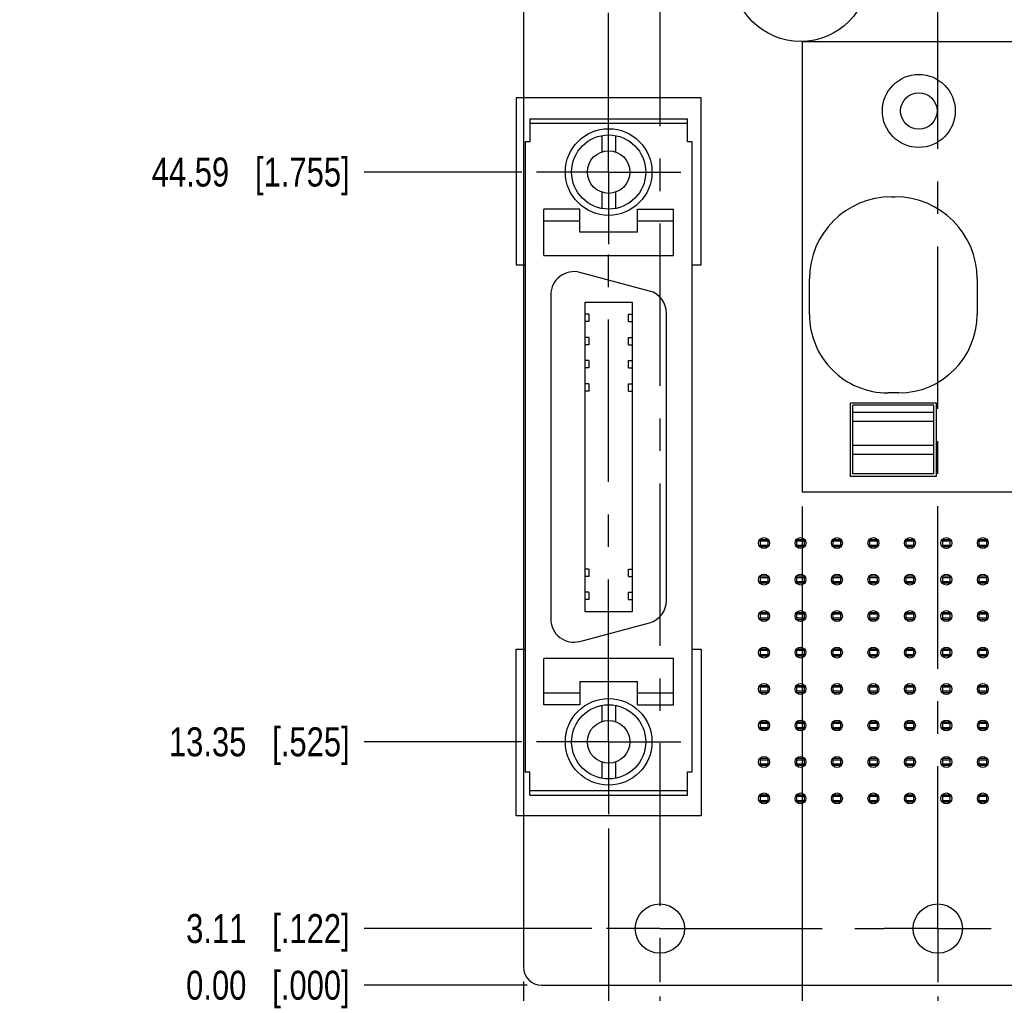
# Model space of a CAD drawing. Header units: inches. Extents: x 0 to 34, y 0 to 22.
# Tile 3 of 27: x 8.5 to 12.8, y 4.5 to 8.7. Entities that reach past the tile are written whole.
import ezdxf

# ---------------------------------------------------------------- set-up
doc = ezdxf.new("R2010")
doc.units = ezdxf.units.IN
doc.header["$LTSCALE"] = 1.87
doc.header["$MEASUREMENT"] = 0
doc.linetypes.add('CENTER', pattern=[0.6, 0.375, -0.075, 0.075, -0.075])
doc.layers.get('0').update_dxf_attribs({"linetype": 'CONTINUOUS'})
for name, color, linetype in [('02___PRT_ALL_AXES', 7, 'CONTINUOUS'), ('DATUMCURVES', 7, 'CONTINUOUS'), ('DIMENSIONS', 7, 'CONTINUOUS')]:
    doc.layers.add(name, color=color, linetype=linetype)
doc.styles.get("Standard").update_dxf_attribs({"font": 'txt', "width": 0.8})
doc.dimstyles.new('DIMSTYLE_1', dxfattribs={"dimtxt": 0.125, "dimasz": 0.18, "dimexe": 0.125, "dimexo": 0.0625, "dimgap": 0.03125, "dimtad": 0, "dimtih": 1, "dimtoh": 1, "dimlfac": 0.5, "dimzin": 0, "dimdsep": 46, "dimtxsty": 'STANDARD', "dimblk": '_FILLED', "dimblk1": '_FILLED', "dimblk2": '_FILLED', "dimcen": 0.09, "dimazin": 0, "dimtp": 0.01, "dimtm": 0.01, "dimtfac": 1, "dimtofl": 0, "dimtmove": 0, "dimatfit": 3, "dimldrblk": '_FILLED', "dimfxl": 1, "dimtolj": 1, "dimtzin": 0, "dimarcsym": 0})

# ---------------------------------------------------------------- blocks, each defined once
blk = doc.blocks.new('*D0')
at = {"layer": 'DIMENSIONS', "color": 2, "linetype": 'CONTINUOUS'}
blk.add_line((10.9789, 4.7464), (9.9955, 4.7464), dxfattribs=at)
at = {"layer": 'DIMENSIONS', "color": 2, "linetype": 'CONTINUOUS', "insert": (9.933, 4.8089), "char_height": 0.125, "width": 1.125, "attachment_point": 3, "line_spacing_factor": 0.9}
blk.add_mtext('3.11{\\ftxt.shx;\\W1.000000;\\H0.125000; }[.122]', dxfattribs=at)
blk = doc.blocks.new('_FILLED')
at = {"color": 0, "linetype": 'BYBLOCK'}
blk.add_solid([(0, 0), (-1, 0.174), (-1, -0.174)], dxfattribs=at)
blk = doc.blocks.new('*D1')
at = {"layer": 'DIMENSIONS', "color": 2, "linetype": 'CONTINUOUS'}
blk.add_line((10.6992, 4.5019), (9.9955, 4.5019), dxfattribs=at)
at = {"layer": 'DIMENSIONS', "color": 2, "linetype": 'CONTINUOUS', "insert": (9.933, 4.5644), "char_height": 0.125, "width": 1.125, "attachment_point": 3, "line_spacing_factor": 0.9}
blk.add_mtext('0.00{\\ftxt.shx;\\W1.000000;\\H0.125000; }[.000]', dxfattribs=at)
blk = doc.blocks.new('*D2')
at = {"layer": 'DIMENSIONS', "color": 2, "linetype": 'CONTINUOUS'}
blk.add_line((10.6769, 5.5527), (9.9955, 5.5527), dxfattribs=at)
at = {"layer": 'DIMENSIONS', "color": 2, "linetype": 'CONTINUOUS', "insert": (9.933, 5.6152), "char_height": 0.125, "width": 1.225, "attachment_point": 3, "line_spacing_factor": 0.9}
blk.add_mtext('13.35{\\ftxt.shx;\\W1.000000;\\H0.125000; }[.525]', dxfattribs=at)
blk = doc.blocks.new('*D3')
at = {"layer": 'DIMENSIONS', "color": 2, "linetype": 'CONTINUOUS'}
blk.add_line((10.6769, 8.0127), (9.9955, 8.0127), dxfattribs=at)
at = {"layer": 'DIMENSIONS', "color": 2, "linetype": 'CONTINUOUS', "insert": (9.933, 8.0752), "char_height": 0.125, "width": 1.325, "attachment_point": 3, "line_spacing_factor": 0.9}
blk.add_mtext('44.59{\\ftxt.shx;\\W1.000000;\\H0.125000; }[1.755]', dxfattribs=at)
blk = doc.blocks.new('*D4')
at = {"layer": 'DIMENSIONS', "color": 2, "linetype": 'CONTINUOUS'}
blk.add_line((10.6769, 9.0119), (9.9955, 9.0119), dxfattribs=at)
at = {"layer": 'DIMENSIONS', "color": 2, "linetype": 'CONTINUOUS', "insert": (9.933, 9.0744), "char_height": 0.125, "width": 1.325, "attachment_point": 3, "line_spacing_factor": 0.9}
blk.add_mtext('57.28{\\ftxt.shx;\\W1.000000;\\H0.125000; }[2.255]', dxfattribs=at)
blk = doc.blocks.new('*D5')
at = {"layer": 'DIMENSIONS', "color": 2, "linetype": 'CONTINUOUS'}
blk.add_line((10.6769, 11.4719), (9.9955, 11.4719), dxfattribs=at)
at = {"layer": 'DIMENSIONS', "color": 2, "linetype": 'CONTINUOUS', "insert": (9.933, 11.5344), "char_height": 0.125, "width": 1.325, "attachment_point": 3, "line_spacing_factor": 0.9}
blk.add_mtext('88.52{\\ftxt.shx;\\W1.000000;\\H0.125000; }[3.485]', dxfattribs=at)
blk = doc.blocks.new('*D6')
at = {"layer": 'DIMENSIONS', "color": 2, "linetype": 'CONTINUOUS'}
blk.add_line((10.9789, 12.2783), (9.9955, 12.2783), dxfattribs=at)
at = {"layer": 'DIMENSIONS', "color": 2, "linetype": 'CONTINUOUS', "insert": (9.933, 12.3408), "char_height": 0.125, "width": 1.325, "attachment_point": 3, "line_spacing_factor": 0.9}
blk.add_mtext('98.76{\\ftxt.shx;\\W1.000000;\\H0.125000; }[3.888]', dxfattribs=at)
blk = doc.blocks.new('*D7')
at = {"layer": 'DIMENSIONS', "color": 2, "linetype": 'CONTINUOUS'}
blk.add_line((10.6992, 12.5224), (9.9955, 12.5224), dxfattribs=at)
at = {"layer": 'DIMENSIONS', "color": 2, "linetype": 'CONTINUOUS', "insert": (9.933, 12.5849), "char_height": 0.125, "width": 1.425, "attachment_point": 3, "line_spacing_factor": 0.9}
blk.add_mtext('101.86{\\ftxt.shx;\\W1.000000;\\H0.125000; }[4.010]', dxfattribs=at)
blk = doc.blocks.new('*D12')
at = {"layer": 'DIMENSIONS', "color": 2, "linetype": 'CONTINUOUS'}
blk.add_line((11.2727, 4.4526), (11.2727, 3.8144), dxfattribs=at)
at = {"layer": 'DIMENSIONS', "color": 2, "linetype": 'CONTINUOUS', "insert": (11.2102, 3.7519), "char_height": 0.125, "width": 1.125, "attachment_point": 3, "rotation": 90, "line_spacing_factor": 0.9}
blk.add_mtext('7.49{\\ftxt.shx;\\W1.000000;\\H0.125000; }[.295]', dxfattribs=at)
blk = doc.blocks.new('*D13')
at = {"layer": 'DIMENSIONS', "color": 2, "linetype": 'CONTINUOUS'}
blk.add_line((10.683, 4.5181), (10.683, 3.8144), dxfattribs=at)
at = {"layer": 'DIMENSIONS', "color": 2, "linetype": 'CONTINUOUS', "insert": (10.6205, 3.7519), "char_height": 0.125, "width": 1.125, "attachment_point": 3, "rotation": 90, "line_spacing_factor": 0.9}
blk.add_mtext('0.00{\\ftxt.shx;\\W1.000000;\\H0.125000; }[.000]', dxfattribs=at)
blk = doc.blocks.new('*D14')
at = {"layer": 'DIMENSIONS', "color": 2, "linetype": 'CONTINUOUS'}
blk.add_line((12.4727, 4.4526), (12.4727, 3.8144), dxfattribs=at)
at = {"layer": 'DIMENSIONS', "color": 2, "linetype": 'CONTINUOUS', "insert": (12.4102, 3.7519), "char_height": 0.125, "width": 1.225, "attachment_point": 3, "rotation": 90, "line_spacing_factor": 0.9}
blk.add_mtext('22.73{\\ftxt.shx;\\W1.000000;\\H0.125000; }[.895]', dxfattribs=at)
blk = doc.blocks.new('*D15')
at = {"layer": 'DIMENSIONS', "color": 2, "linetype": 'CONTINUOUS'}
blk.add_line((12.816, 6.5689), (12.816, 3.8144), dxfattribs=at)
at = {"layer": 'DIMENSIONS', "color": 2, "linetype": 'CONTINUOUS', "insert": (12.7535, 3.7519), "char_height": 0.125, "width": 1.625, "attachment_point": 3, "rotation": 90, "line_spacing_factor": 0.9}
blk.add_mtext('2X 27.09{\\ftxt.shx;\\W1.000000;\\H0.125000; }[1.067]', dxfattribs=at)
blk = doc.blocks.new('*D16')
at = {"layer": 'DIMENSIONS', "color": 2, "linetype": 'CONTINUOUS'}
blk.add_line((13.0625, 4.5181), (13.0625, 3.8144), dxfattribs=at)
at = {"layer": 'DIMENSIONS', "color": 2, "linetype": 'CONTINUOUS', "insert": (13, 3.7519), "char_height": 0.125, "width": 1.325, "attachment_point": 3, "rotation": 90, "line_spacing_factor": 0.9}
blk.add_mtext('30.22{\\ftxt.shx;\\W1.000000;\\H0.125000; }[1.190]', dxfattribs=at)
blk = doc.blocks.new('*D17')
at = {"layer": 'DIMENSIONS', "color": 2, "linetype": 'CONTINUOUS'}
blk.add_line((11.8869, 6.5689), (11.8869, 3.8144), dxfattribs=at)
at = {"layer": 'DIMENSIONS', "color": 2, "linetype": 'CONTINUOUS', "insert": (11.8244, 3.7519), "char_height": 0.125, "width": 1.525, "attachment_point": 3, "rotation": 90, "line_spacing_factor": 0.9}
blk.add_mtext('2X 15.29{\\ftxt.shx;\\W1.000000;\\H0.125000; }[.602]', dxfattribs=at)
blk = doc.blocks.new('*D18')
at = {"layer": 'DIMENSIONS', "color": 2, "linetype": 'CONTINUOUS'}
blk.add_line((11.0514, 5.1782), (11.0514, 3.8144), dxfattribs=at)
at = {"layer": 'DIMENSIONS', "color": 2, "linetype": 'CONTINUOUS', "insert": (10.9889, 3.7519), "char_height": 0.125, "width": 1.125, "attachment_point": 3, "rotation": 90, "line_spacing_factor": 0.9}
blk.add_mtext('4.68{\\ftxt.shx;\\W1.000000;\\H0.125000; }[.184]', dxfattribs=at)

msp = doc.modelspace()

# ---------------------------------------------------------------- linework, layer by layer
at = {"color": 7, "linetype": 'CONTINUOUS'}
for p, q in [((10.683, 12.4436), (10.683, 4.5806)), ((11.8869, 8.5763), (11.8869, 6.6314)), ((11.8869, 8.5763), (12.816, 8.5763)), ((10.7114, 8.2427), (10.7114, 8.1427)), ((10.7114, 8.2427), (11.3914, 8.2427)), ((11.3914, 8.2227), (10.7114, 8.2227)), ((11.3914, 8.1427), (11.3914, 8.2427)), ((11.0214, 8.1699), (11.0214, 8.0997)), ((11.0814, 8.1699), (11.0814, 8.0997)), ((10.6914, 8.1427), (10.6914, 5.4227)), ((10.7114, 8.1427), (10.6914, 8.1427)), ((11.4114, 8.1427), (11.3914, 8.1427)), ((11.4114, 5.4227), (11.4114, 8.1427)), ((11.0214, 7.9258), (11.0214, 7.8556)), ((11.0814, 7.9258), (11.0814, 7.8556)), ((12.2727, 7.9057), (12.2885, 7.9057)), ((10.7714, 7.6527), (10.7714, 7.8527)), ((10.9264, 7.8527), (10.7714, 7.8527)), ((10.9264, 7.7527), (10.9264, 7.8527)), ((11.1764, 7.7527), (11.1764, 7.8527)), ((11.1764, 7.8527), (11.3314, 7.8527)), ((11.3314, 7.6527), (11.3314, 7.8527)), ((10.7714, 7.8027), (10.9264, 7.8027)), ((11.1764, 7.8027), (11.3314, 7.8027)), ((11.1764, 7.7527), (10.9264, 7.7527)), ((10.7714, 7.6527), (11.3314, 7.6527)), ((11.2272, 7.499), (10.9272, 7.5793)), ((11.9184, 7.3978), (11.9184, 7.5513)), ((12.6428, 7.5513), (12.6428, 7.3978)), ((10.8014, 7.4827), (10.8014, 6.0827)), ((10.95, 6.1141), (10.95, 7.4513)), ((10.95, 7.4513), (11.1528, 7.4513)), ((11.1528, 7.4513), (11.1528, 6.1141)), ((11.3014, 6.1631), (11.3014, 7.4024)), ((10.9657, 7.3984), (10.95, 7.3984)), ((10.9657, 7.367), (10.95, 7.367)), ((10.9657, 7.3984), (10.9657, 7.367)), ((11.1371, 7.3984), (11.1528, 7.3984)), ((11.1371, 7.367), (11.1371, 7.3984)), ((11.1371, 7.367), (11.1528, 7.367)), ((10.9657, 7.2984), (10.95, 7.2984)), ((10.9657, 7.2984), (10.9657, 7.267)), ((11.1371, 7.2984), (11.1528, 7.2984)), ((11.1371, 7.267), (11.1371, 7.2984)), ((10.9657, 7.267), (10.95, 7.267)), ((11.1371, 7.267), (11.1528, 7.267)), ((10.9657, 7.1984), (10.95, 7.1984)), ((10.9657, 7.1984), (10.9657, 7.167)), ((11.1371, 7.1984), (11.1528, 7.1984)), ((11.1371, 7.167), (11.1371, 7.1984)), ((10.9657, 7.167), (10.95, 7.167)), ((11.1371, 7.167), (11.1528, 7.167)), ((10.9657, 7.0984), (10.95, 7.0984)), ((10.9657, 7.067), (10.95, 7.067)), ((10.9657, 7.0984), (10.9657, 7.067)), ((11.1371, 7.0984), (11.1528, 7.0984)), ((11.1371, 7.067), (11.1371, 7.0984)), ((11.1371, 7.067), (11.1528, 7.067)), ((12.3042, 7.0592), (12.257, 7.0592)), ((12.0956, 7.0157), (12.4656, 7.0157)), ((12.0956, 6.6978), (12.0956, 7.0157)), ((12.4558, 7.0061), (12.1054, 7.0061)), ((12.1054, 6.7103), (12.1054, 7.0061)), ((12.4558, 6.9746), (12.1054, 6.9746)), ((12.4558, 6.7103), (12.4558, 7.0061)), ((12.4656, 7.0157), (12.4656, 6.6978)), ((12.4558, 6.936), (12.1054, 6.936)), ((12.4558, 6.8319), (12.1054, 6.8319)), ((12.4558, 6.7934), (12.1054, 6.7934)), ((12.4656, 6.6978), (12.0956, 6.6978)), ((12.4558, 6.7103), (12.1054, 6.7103)), ((11.8869, 6.6314), (12.816, 6.6314)), ((11.7066, 6.3934), (11.7066, 6.4278)), ((11.7066, 6.4264), (11.7381, 6.4264)), ((11.7381, 6.4278), (11.7381, 6.3934)), ((11.8641, 6.3934), (11.8641, 6.4278)), ((11.8641, 6.4264), (11.8956, 6.4264)), ((11.8956, 6.4278), (11.8956, 6.3934)), ((12.0215, 6.3934), (12.0215, 6.4278)), ((12.0215, 6.4264), (12.053, 6.4264)), ((12.053, 6.4278), (12.053, 6.3934)), ((12.179, 6.3934), (12.179, 6.4278)), ((12.179, 6.4264), (12.2105, 6.4264)), ((12.2105, 6.4278), (12.2105, 6.3934)), ((12.3365, 6.3934), (12.3365, 6.4278)), ((12.3365, 6.4264), (12.368, 6.4264)), ((12.368, 6.4278), (12.368, 6.3934)), ((12.494, 6.3934), (12.494, 6.4278)), ((12.494, 6.4264), (12.5255, 6.4264)), ((12.5255, 6.4278), (12.5255, 6.3934)), ((12.6515, 6.3934), (12.6515, 6.4278)), ((12.6515, 6.4264), (12.683, 6.4264)), ((12.683, 6.4278), (12.683, 6.3934)), ((11.7381, 6.4189), (11.7066, 6.4189)), ((11.7066, 6.4023), (11.7381, 6.4023)), ((11.7381, 6.3949), (11.7066, 6.3949)), ((11.8956, 6.4189), (11.8641, 6.4189)), ((11.8641, 6.4023), (11.8956, 6.4023)), ((11.8956, 6.3949), (11.8641, 6.3949)), ((12.053, 6.4189), (12.0215, 6.4189)), ((12.0215, 6.4023), (12.053, 6.4023)), ((12.053, 6.3949), (12.0215, 6.3949)), ((12.2105, 6.4189), (12.179, 6.4189)), ((12.179, 6.4023), (12.2105, 6.4023)), ((12.2105, 6.3949), (12.179, 6.3949)), ((12.368, 6.4189), (12.3365, 6.4189)), ((12.3365, 6.4023), (12.368, 6.4023)), ((12.368, 6.3949), (12.3365, 6.3949)), ((12.5255, 6.4189), (12.494, 6.4189)), ((12.494, 6.4023), (12.5255, 6.4023)), ((12.5255, 6.3949), (12.494, 6.3949)), ((12.683, 6.4189), (12.6515, 6.4189)), ((12.6515, 6.4023), (12.683, 6.4023)), ((12.683, 6.3949), (12.6515, 6.3949)), ((10.9657, 6.2984), (10.95, 6.2984)), ((10.9657, 6.2984), (10.9657, 6.267)), ((11.1371, 6.2984), (11.1528, 6.2984)), ((11.1371, 6.267), (11.1371, 6.2984)), ((10.9657, 6.267), (10.95, 6.267)), ((11.1371, 6.267), (11.1528, 6.267)), ((11.7066, 6.2359), (11.7066, 6.2703)), ((11.7066, 6.2689), (11.7381, 6.2689)), ((11.7381, 6.2614), (11.7066, 6.2614)), ((11.7381, 6.2703), (11.7381, 6.2359)), ((11.8641, 6.2359), (11.8641, 6.2703)), ((11.8641, 6.2689), (11.8956, 6.2689)), ((11.8956, 6.2614), (11.8641, 6.2614)), ((11.8956, 6.2703), (11.8956, 6.2359)), ((12.0215, 6.2359), (12.0215, 6.2703)), ((12.0215, 6.2689), (12.053, 6.2689)), ((12.053, 6.2614), (12.0215, 6.2614)), ((12.053, 6.2703), (12.053, 6.2359)), ((12.179, 6.2359), (12.179, 6.2703)), ((12.179, 6.2689), (12.2105, 6.2689)), ((12.2105, 6.2614), (12.179, 6.2614)), ((12.2105, 6.2703), (12.2105, 6.2359)), ((12.3365, 6.2359), (12.3365, 6.2703)), ((12.3365, 6.2689), (12.368, 6.2689)), ((12.368, 6.2614), (12.3365, 6.2614)), ((12.368, 6.2703), (12.368, 6.2359)), ((12.494, 6.2359), (12.494, 6.2703)), ((12.494, 6.2689), (12.5255, 6.2689)), ((12.5255, 6.2614), (12.494, 6.2614)), ((12.5255, 6.2703), (12.5255, 6.2359)), ((12.6515, 6.2359), (12.6515, 6.2703)), ((12.6515, 6.2689), (12.683, 6.2689)), ((12.683, 6.2614), (12.6515, 6.2614)), ((12.683, 6.2703), (12.683, 6.2359)), ((11.7066, 6.2449), (11.7381, 6.2449)), ((11.7381, 6.2374), (11.7066, 6.2374)), ((11.8641, 6.2449), (11.8956, 6.2449)), ((11.8956, 6.2374), (11.8641, 6.2374)), ((12.0215, 6.2449), (12.053, 6.2449)), ((12.053, 6.2374), (12.0215, 6.2374)), ((12.179, 6.2449), (12.2105, 6.2449)), ((12.2105, 6.2374), (12.179, 6.2374)), ((12.3365, 6.2449), (12.368, 6.2449)), ((12.368, 6.2374), (12.3365, 6.2374)), ((12.494, 6.2449), (12.5255, 6.2449)), ((12.5255, 6.2374), (12.494, 6.2374)), ((12.6515, 6.2449), (12.683, 6.2449)), ((12.683, 6.2374), (12.6515, 6.2374)), ((10.9657, 6.1984), (10.95, 6.1984)), ((10.9657, 6.167), (10.95, 6.167)), ((10.9657, 6.1984), (10.9657, 6.167)), ((11.1371, 6.1984), (11.1528, 6.1984)), ((11.1371, 6.167), (11.1371, 6.1984)), ((11.1371, 6.167), (11.1528, 6.167)), ((11.1528, 6.1141), (10.95, 6.1141)), ((11.7066, 6.0785), (11.7066, 6.1128)), ((11.7066, 6.1114), (11.7381, 6.1114)), ((11.7381, 6.1039), (11.7066, 6.1039)), ((11.7066, 6.0874), (11.7381, 6.0874)), ((11.7381, 6.1128), (11.7381, 6.0785)), ((11.8641, 6.0785), (11.8641, 6.1128)), ((11.8641, 6.1114), (11.8956, 6.1114)), ((11.8956, 6.1039), (11.8641, 6.1039)), ((11.8641, 6.0874), (11.8956, 6.0874)), ((11.8956, 6.1128), (11.8956, 6.0785)), ((12.0215, 6.0785), (12.0215, 6.1128)), ((12.0215, 6.1114), (12.053, 6.1114)), ((12.053, 6.1039), (12.0215, 6.1039)), ((12.0215, 6.0874), (12.053, 6.0874)), ((12.053, 6.1128), (12.053, 6.0785)), ((12.179, 6.0785), (12.179, 6.1128)), ((12.179, 6.1114), (12.2105, 6.1114)), ((12.2105, 6.1039), (12.179, 6.1039)), ((12.179, 6.0874), (12.2105, 6.0874)), ((12.2105, 6.1128), (12.2105, 6.0785)), ((12.3365, 6.0785), (12.3365, 6.1128)), ((12.3365, 6.1114), (12.368, 6.1114)), ((12.368, 6.1039), (12.3365, 6.1039)), ((12.3365, 6.0874), (12.368, 6.0874)), ((12.368, 6.1128), (12.368, 6.0785)), ((12.494, 6.0785), (12.494, 6.1128)), ((12.494, 6.1114), (12.5255, 6.1114)), ((12.5255, 6.1039), (12.494, 6.1039)), ((12.494, 6.0874), (12.5255, 6.0874)), ((12.5255, 6.1128), (12.5255, 6.0785)), ((12.6515, 6.0785), (12.6515, 6.1128)), ((12.6515, 6.1114), (12.683, 6.1114)), ((12.683, 6.1039), (12.6515, 6.1039)), ((12.6515, 6.0874), (12.683, 6.0874)), ((12.683, 6.1128), (12.683, 6.0785)), ((10.9272, 5.9862), (11.2272, 6.0665)), ((11.7381, 6.0799), (11.7066, 6.0799)), ((11.8956, 6.0799), (11.8641, 6.0799)), ((12.053, 6.0799), (12.0215, 6.0799)), ((12.2105, 6.0799), (12.179, 6.0799)), ((12.368, 6.0799), (12.3365, 6.0799)), ((12.5255, 6.0799), (12.494, 6.0799)), ((12.683, 6.0799), (12.6515, 6.0799)), ((11.7066, 5.921), (11.7066, 5.9554)), ((11.7066, 5.9539), (11.7381, 5.9539)), ((11.7381, 5.9554), (11.7381, 5.921)), ((11.8641, 5.921), (11.8641, 5.9554)), ((11.8641, 5.9539), (11.8956, 5.9539)), ((11.8956, 5.9554), (11.8956, 5.921)), ((12.0215, 5.921), (12.0215, 5.9554)), ((12.0215, 5.9539), (12.053, 5.9539)), ((12.053, 5.9554), (12.053, 5.921)), ((12.179, 5.921), (12.179, 5.9554)), ((12.179, 5.9539), (12.2105, 5.9539)), ((12.2105, 5.9554), (12.2105, 5.921)), ((12.3365, 5.921), (12.3365, 5.9554)), ((12.3365, 5.9539), (12.368, 5.9539)), ((12.368, 5.9554), (12.368, 5.921)), ((12.494, 5.921), (12.494, 5.9554)), ((12.494, 5.9539), (12.5255, 5.9539)), ((12.5255, 5.9554), (12.5255, 5.921)), ((12.6515, 5.921), (12.6515, 5.9554)), ((12.6515, 5.9539), (12.683, 5.9539)), ((12.683, 5.9554), (12.683, 5.921)), ((11.3314, 5.9127), (10.7714, 5.9127)), ((10.7714, 5.7127), (10.7714, 5.9127)), ((11.3314, 5.7127), (11.3314, 5.9127)), ((11.7381, 5.9464), (11.7066, 5.9464)), ((11.7066, 5.9299), (11.7381, 5.9299)), ((11.7381, 5.9224), (11.7066, 5.9224)), ((11.8956, 5.9464), (11.8641, 5.9464)), ((11.8641, 5.9299), (11.8956, 5.9299)), ((11.8956, 5.9224), (11.8641, 5.9224)), ((12.053, 5.9464), (12.0215, 5.9464)), ((12.0215, 5.9299), (12.053, 5.9299)), ((12.053, 5.9224), (12.0215, 5.9224)), ((12.2105, 5.9464), (12.179, 5.9464)), ((12.179, 5.9299), (12.2105, 5.9299)), ((12.2105, 5.9224), (12.179, 5.9224)), ((12.368, 5.9464), (12.3365, 5.9464)), ((12.3365, 5.9299), (12.368, 5.9299)), ((12.368, 5.9224), (12.3365, 5.9224)), ((12.5255, 5.9464), (12.494, 5.9464)), ((12.494, 5.9299), (12.5255, 5.9299)), ((12.5255, 5.9224), (12.494, 5.9224)), ((12.683, 5.9464), (12.6515, 5.9464)), ((12.6515, 5.9299), (12.683, 5.9299)), ((12.683, 5.9224), (12.6515, 5.9224)), ((10.9264, 5.8127), (11.1764, 5.8127)), ((10.9264, 5.8127), (10.9264, 5.7127)), ((11.1764, 5.7127), (11.1764, 5.8127)), ((11.7066, 5.7635), (11.7066, 5.7979)), ((11.7066, 5.7964), (11.7381, 5.7964)), ((11.7381, 5.789), (11.7066, 5.789)), ((11.7381, 5.7979), (11.7381, 5.7635)), ((11.8641, 5.7635), (11.8641, 5.7979)), ((11.8641, 5.7964), (11.8956, 5.7964)), ((11.8956, 5.789), (11.8641, 5.789)), ((11.8956, 5.7979), (11.8956, 5.7635)), ((12.0215, 5.7635), (12.0215, 5.7979)), ((12.0215, 5.7964), (12.053, 5.7964)), ((12.053, 5.789), (12.0215, 5.789)), ((12.053, 5.7979), (12.053, 5.7635)), ((12.179, 5.7635), (12.179, 5.7979)), ((12.179, 5.7964), (12.2105, 5.7964)), ((12.2105, 5.789), (12.179, 5.789)), ((12.2105, 5.7979), (12.2105, 5.7635)), ((12.3365, 5.7635), (12.3365, 5.7979)), ((12.3365, 5.7964), (12.368, 5.7964)), ((12.368, 5.789), (12.3365, 5.789)), ((12.368, 5.7979), (12.368, 5.7635)), ((12.494, 5.7635), (12.494, 5.7979)), ((12.494, 5.7964), (12.5255, 5.7964)), ((12.5255, 5.789), (12.494, 5.789)), ((12.5255, 5.7979), (12.5255, 5.7635)), ((12.6515, 5.7635), (12.6515, 5.7979)), ((12.6515, 5.7964), (12.683, 5.7964)), ((12.683, 5.789), (12.6515, 5.789)), ((12.683, 5.7979), (12.683, 5.7635)), ((10.9264, 5.7627), (10.7714, 5.7627)), ((11.3314, 5.7627), (11.1764, 5.7627)), ((11.7066, 5.7724), (11.7381, 5.7724)), ((11.7381, 5.7649), (11.7066, 5.7649)), ((11.8641, 5.7724), (11.8956, 5.7724)), ((11.8956, 5.7649), (11.8641, 5.7649)), ((12.0215, 5.7724), (12.053, 5.7724)), ((12.053, 5.7649), (12.0215, 5.7649)), ((12.179, 5.7724), (12.2105, 5.7724)), ((12.2105, 5.7649), (12.179, 5.7649)), ((12.3365, 5.7724), (12.368, 5.7724)), ((12.368, 5.7649), (12.3365, 5.7649)), ((12.494, 5.7724), (12.5255, 5.7724)), ((12.5255, 5.7649), (12.494, 5.7649)), ((12.6515, 5.7724), (12.683, 5.7724)), ((12.683, 5.7649), (12.6515, 5.7649)), ((10.9264, 5.7127), (10.7714, 5.7127)), ((11.0214, 5.7099), (11.0214, 5.6397)), ((11.0814, 5.7099), (11.0814, 5.6397)), ((11.1764, 5.7127), (11.3314, 5.7127)), ((11.7066, 5.606), (11.7066, 5.6404)), ((11.7066, 5.639), (11.7381, 5.639)), ((11.7381, 5.6315), (11.7066, 5.6315)), ((11.7066, 5.6149), (11.7381, 5.6149)), ((11.7381, 5.6404), (11.7381, 5.606)), ((11.8641, 5.606), (11.8641, 5.6404)), ((11.8641, 5.639), (11.8956, 5.639)), ((11.8956, 5.6315), (11.8641, 5.6315)), ((11.8641, 5.6149), (11.8956, 5.6149)), ((11.8956, 5.6404), (11.8956, 5.606)), ((12.0215, 5.606), (12.0215, 5.6404)), ((12.0215, 5.639), (12.053, 5.639)), ((12.053, 5.6315), (12.0215, 5.6315)), ((12.0215, 5.6149), (12.053, 5.6149)), ((12.053, 5.6404), (12.053, 5.606)), ((12.179, 5.606), (12.179, 5.6404)), ((12.179, 5.639), (12.2105, 5.639)), ((12.2105, 5.6315), (12.179, 5.6315)), ((12.179, 5.6149), (12.2105, 5.6149)), ((12.2105, 5.6404), (12.2105, 5.606)), ((12.3365, 5.606), (12.3365, 5.6404)), ((12.3365, 5.639), (12.368, 5.639)), ((12.368, 5.6315), (12.3365, 5.6315)), ((12.3365, 5.6149), (12.368, 5.6149)), ((12.368, 5.6404), (12.368, 5.606)), ((12.494, 5.606), (12.494, 5.6404)), ((12.494, 5.639), (12.5255, 5.639)), ((12.5255, 5.6315), (12.494, 5.6315)), ((12.494, 5.6149), (12.5255, 5.6149)), ((12.5255, 5.6404), (12.5255, 5.606)), ((12.6515, 5.606), (12.6515, 5.6404)), ((12.6515, 5.639), (12.683, 5.639)), ((12.683, 5.6315), (12.6515, 5.6315)), ((12.6515, 5.6149), (12.683, 5.6149)), ((12.683, 5.6404), (12.683, 5.606)), ((11.7381, 5.6075), (11.7066, 5.6075)), ((11.8956, 5.6075), (11.8641, 5.6075)), ((12.053, 5.6075), (12.0215, 5.6075)), ((12.2105, 5.6075), (12.179, 5.6075)), ((12.368, 5.6075), (12.3365, 5.6075)), ((12.5255, 5.6075), (12.494, 5.6075)), ((12.683, 5.6075), (12.6515, 5.6075)), ((11.0214, 5.4658), (11.0214, 5.3956)), ((11.0814, 5.4658), (11.0814, 5.3956)), ((11.7066, 5.4485), (11.7066, 5.4829)), ((11.7066, 5.4815), (11.7381, 5.4815)), ((11.7381, 5.474), (11.7066, 5.474)), ((11.7066, 5.4575), (11.7381, 5.4575)), ((11.7381, 5.45), (11.7066, 5.45)), ((11.7381, 5.4829), (11.7381, 5.4485)), ((11.8641, 5.4485), (11.8641, 5.4829)), ((11.8641, 5.4815), (11.8956, 5.4815)), ((11.8956, 5.474), (11.8641, 5.474)), ((11.8641, 5.4575), (11.8956, 5.4575)), ((11.8956, 5.45), (11.8641, 5.45)), ((11.8956, 5.4829), (11.8956, 5.4485)), ((12.0215, 5.4485), (12.0215, 5.4829)), ((12.0215, 5.4815), (12.053, 5.4815)), ((12.053, 5.474), (12.0215, 5.474)), ((12.0215, 5.4575), (12.053, 5.4575)), ((12.053, 5.45), (12.0215, 5.45)), ((12.053, 5.4829), (12.053, 5.4485)), ((12.179, 5.4485), (12.179, 5.4829)), ((12.179, 5.4815), (12.2105, 5.4815)), ((12.2105, 5.474), (12.179, 5.474)), ((12.179, 5.4575), (12.2105, 5.4575)), ((12.2105, 5.45), (12.179, 5.45)), ((12.2105, 5.4829), (12.2105, 5.4485)), ((12.3365, 5.4485), (12.3365, 5.4829)), ((12.3365, 5.4815), (12.368, 5.4815)), ((12.368, 5.474), (12.3365, 5.474)), ((12.3365, 5.4575), (12.368, 5.4575)), ((12.368, 5.45), (12.3365, 5.45)), ((12.368, 5.4829), (12.368, 5.4485)), ((12.494, 5.4485), (12.494, 5.4829)), ((12.494, 5.4815), (12.5255, 5.4815)), ((12.5255, 5.474), (12.494, 5.474)), ((12.494, 5.4575), (12.5255, 5.4575)), ((12.5255, 5.45), (12.494, 5.45)), ((12.5255, 5.4829), (12.5255, 5.4485)), ((12.6515, 5.4485), (12.6515, 5.4829)), ((12.6515, 5.4815), (12.683, 5.4815)), ((12.683, 5.474), (12.6515, 5.474)), ((12.6515, 5.4575), (12.683, 5.4575)), ((12.683, 5.45), (12.6515, 5.45)), ((12.683, 5.4829), (12.683, 5.4485)), ((10.6914, 5.4227), (10.7114, 5.4227)), ((10.7114, 5.3227), (10.7114, 5.4227)), ((11.3914, 5.4227), (11.4114, 5.4227)), ((11.3914, 5.3227), (11.3914, 5.4227)), ((10.7114, 5.3427), (11.3914, 5.3427)), ((10.7114, 5.3227), (11.3914, 5.3227)), ((11.7066, 5.2911), (11.7066, 5.3254)), ((11.7066, 5.324), (11.7381, 5.324)), ((11.7381, 5.3165), (11.7066, 5.3165)), ((11.7381, 5.3254), (11.7381, 5.2911)), ((11.8641, 5.2911), (11.8641, 5.3254)), ((11.8641, 5.324), (11.8956, 5.324)), ((11.8956, 5.3165), (11.8641, 5.3165)), ((11.8956, 5.3254), (11.8956, 5.2911)), ((12.0215, 5.2911), (12.0215, 5.3254)), ((12.0215, 5.324), (12.053, 5.324)), ((12.053, 5.3165), (12.0215, 5.3165)), ((12.053, 5.3254), (12.053, 5.2911)), ((12.179, 5.2911), (12.179, 5.3254)), ((12.179, 5.324), (12.2105, 5.324)), ((12.2105, 5.3165), (12.179, 5.3165)), ((12.2105, 5.3254), (12.2105, 5.2911)), ((12.3365, 5.2911), (12.3365, 5.3254)), ((12.3365, 5.324), (12.368, 5.324)), ((12.368, 5.3165), (12.3365, 5.3165)), ((12.368, 5.3254), (12.368, 5.2911)), ((12.494, 5.2911), (12.494, 5.3254)), ((12.494, 5.324), (12.5255, 5.324)), ((12.5255, 5.3165), (12.494, 5.3165)), ((12.5255, 5.3254), (12.5255, 5.2911)), ((12.6515, 5.2911), (12.6515, 5.3254)), ((12.6515, 5.324), (12.683, 5.324)), ((12.683, 5.3165), (12.6515, 5.3165)), ((12.683, 5.3254), (12.683, 5.2911)), ((11.7066, 5.3), (11.7381, 5.3)), ((11.7381, 5.2925), (11.7066, 5.2925)), ((11.8641, 5.3), (11.8956, 5.3)), ((11.8956, 5.2925), (11.8641, 5.2925)), ((12.0215, 5.3), (12.053, 5.3)), ((12.053, 5.2925), (12.0215, 5.2925)), ((12.179, 5.3), (12.2105, 5.3)), ((12.2105, 5.2925), (12.179, 5.2925)), ((12.3365, 5.3), (12.368, 5.3)), ((12.368, 5.2925), (12.3365, 5.2925)), ((12.494, 5.3), (12.5255, 5.3)), ((12.5255, 5.2925), (12.494, 5.2925)), ((12.6515, 5.3), (12.683, 5.3)), ((12.683, 5.2925), (12.6515, 5.2925)), ((10.7617, 4.5019), (12.9838, 4.5019))]:
    msp.add_line(p, q, dxfattribs=at)
for centre, radius in [((12.3909, 8.2765), 0.1575), ((12.3909, 8.2765), 0.0787), ((11.0514, 8.0127), 0.187), ((11.0514, 8.0127), 0.16), ((11.0514, 8.0127), 0.092), ((11.0514, 5.5527), 0.187), ((11.0514, 5.5527), 0.16), ((11.0514, 5.5527), 0.092)]:
    msp.add_circle(centre, radius, dxfattribs=at)
for centre, radius, start, end in [((12.2727, 7.5513), 0.3543, 90, 179.9997), ((12.2885, 7.5513), 0.3543, 0, 90), ((10.9014, 7.4827), 0.1, 75, 180), ((11.2014, 7.4024), 0.1, 0, 75), ((12.257, 7.3978), 0.3386, 179.9997, 270.0001), ((12.3042, 7.3978), 0.3386, 270, 360), ((11.2014, 6.1631), 0.1, 285, 360), ((10.9014, 6.0827), 0.1, 180, 285), ((10.7617, 4.5806), 0.0787, 180, 270)]:
    msp.add_arc(centre, radius, start, end, dxfattribs=at)
at = {"layer": '02___PRT_ALL_AXES', "color": 7, "linetype": 'CENTER'}
for p, q in [((11.2727, 12.2783), (11.2727, 4.7066)), ((12.4727, 4.7464), (12.4727, 12.047)), ((11.0514, 8.0127), (11.0514, 8.6999)), ((11.0514, 8.0127), (10.7394, 8.0127)), ((11.0514, 8.0127), (11.0514, 7.7007)), ((11.0514, 8.0127), (11.3634, 8.0127)), ((11.0514, 5.5527), (11.0514, 7.7007)), ((11.0514, 5.5527), (10.7394, 5.5527)), ((11.0514, 5.5527), (11.3634, 5.5527)), ((11.0514, 5.5527), (11.0514, 5.2407)), ((11.2727, 4.7464), (11.0414, 4.7464)), ((11.2727, 4.7464), (12.2414, 4.7464)), ((12.4727, 4.7464), (12.2414, 4.7464)), ((12.4727, 4.7464), (12.704, 4.7464)), ((12.4727, 4.7464), (12.4727, 4.5151)), ((11.2727, 4.7066), (11.2727, 4.5151))]:
    msp.add_line(p, q, dxfattribs=at)
at = {"layer": '02___PRT_ALL_AXES', "color": 7, "linetype": 'CONTINUOUS'}
for centre, radius in [((11.7223, 6.4106), 0.0236), ((11.8798, 6.4106), 0.0236), ((12.0373, 6.4106), 0.0236), ((12.1948, 6.4106), 0.0236), ((12.3523, 6.4106), 0.0236), ((12.5097, 6.4106), 0.0236), ((12.6672, 6.4106), 0.0236), ((11.7223, 6.2531), 0.0236), ((11.8798, 6.2531), 0.0236), ((12.0373, 6.2531), 0.0236), ((12.1948, 6.2531), 0.0236), ((12.3523, 6.2531), 0.0236), ((12.5097, 6.2531), 0.0236), ((12.6672, 6.2531), 0.0236), ((11.7223, 6.0956), 0.0236), ((11.8798, 6.0956), 0.0236), ((12.0373, 6.0956), 0.0236), ((12.1948, 6.0956), 0.0236), ((12.3523, 6.0956), 0.0236), ((12.5097, 6.0956), 0.0236), ((12.6672, 6.0956), 0.0236), ((11.7223, 5.9382), 0.0236), ((11.8798, 5.9382), 0.0236), ((12.0373, 5.9382), 0.0236), ((12.1948, 5.9382), 0.0236), ((12.3523, 5.9382), 0.0236), ((12.5097, 5.9382), 0.0236), ((12.6672, 5.9382), 0.0236), ((11.7223, 5.7807), 0.0236), ((11.8798, 5.7807), 0.0236), ((12.0373, 5.7807), 0.0236), ((12.1948, 5.7807), 0.0236), ((12.3523, 5.7807), 0.0236), ((12.5097, 5.7807), 0.0236), ((12.6672, 5.7807), 0.0236), ((11.7223, 5.6232), 0.0236), ((11.8798, 5.6232), 0.0236), ((12.0373, 5.6232), 0.0236), ((12.1948, 5.6232), 0.0236), ((12.3523, 5.6232), 0.0236), ((12.5097, 5.6232), 0.0236), ((12.6672, 5.6232), 0.0236), ((11.7223, 5.4657), 0.0236), ((11.8798, 5.4657), 0.0236), ((12.0373, 5.4657), 0.0236), ((12.1948, 5.4657), 0.0236), ((12.3523, 5.4657), 0.0236), ((12.5097, 5.4657), 0.0236), ((12.6672, 5.4657), 0.0236), ((11.7223, 5.3082), 0.0236), ((11.8798, 5.3082), 0.0236), ((12.0373, 5.3082), 0.0236), ((12.1948, 5.3082), 0.0236), ((12.3523, 5.3082), 0.0236), ((12.5097, 5.3082), 0.0236), ((12.6672, 5.3082), 0.0236), ((11.2727, 4.7464), 0.1063), ((12.4727, 4.7464), 0.1063)]:
    msp.add_circle(centre, radius, dxfattribs=at)
at = {"layer": 'DATUMCURVES', "color": 4, "linetype": 'CONTINUOUS'}
for p, q in [((10.6514, 8.3327), (10.6514, 7.6127)), ((11.4514, 8.3327), (10.6514, 8.3327)), ((11.4514, 7.6127), (11.4514, 8.3327)), ((10.6514, 7.6127), (10.6914, 7.6127)), ((11.4114, 7.6127), (11.4514, 7.6127)), ((10.6514, 5.9527), (10.6914, 5.9527)), ((10.6514, 5.2327), (10.6514, 5.9527)), ((11.4114, 5.9527), (11.4514, 5.9527)), ((11.4514, 5.9527), (11.4514, 5.2327)), ((11.4514, 5.2327), (10.6514, 5.2327))]:
    msp.add_line(p, q, dxfattribs=at)
msp.add_circle((11.8804, 8.8718), 0.2953, dxfattribs=at)

# ---------------------------------------------------------------- dimensions: what is measured, and where the dimension line sits
at = {"layer": 'DIMENSIONS', "color": 2, "linetype": 'CONTINUOUS'}
for feature_location, offset, dtype, origin, picture, middle in [((10.6992, 12.5224), (-0.7037, 0), 0, (10.7617, 4.5019), '*D7', (9.2205, 12.5224)), ((10.9789, 12.2783), (-0.9835, 0), 0, (11.0414, 4.5019), '*D6', (9.2705, 12.2783)), ((10.6768512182, 11.4718812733), (-0.6813858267, 0), 0, (10.7393512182, 4.5018812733), '*D5', (9.2704653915, 11.4718812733)), ((10.6768512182, 9.0118812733), (-0.6813858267, 0), 0, (10.7393512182, 4.5018812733), '*D4', (9.2704653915, 9.0118812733)), ((10.6769, 8.0127), (-0.6814, 0), 0, (10.7394, 4.5019), '*D3', (9.2705, 8.0127)), ((10.6769, 5.5527), (-0.6814, 0), 0, (10.7394, 4.5019), '*D2', (9.3205, 5.5527)), ((11.0514, 5.1782), (0, -1.3639), 1, (10.683, 5.2407), '*D18', (11.0514, 3.1894)), ((10.9789, 4.7464), (-0.9835, 0), 0, (10.7617, 4.5019), '*D0', (9.3705, 4.7464)), ((10.6992055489, 4.5018812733), (-0.7037401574, 0), 0, (10.7617055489, 4.5018812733), '*D1', (9.3704653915, 4.5018812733)), ((10.6829653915, 4.5181214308), (0, -0.7037401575), 1, (10.6829653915, 4.5806214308), '*D13', (10.6829653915, 3.1893812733)), ((11.2727, 4.4526), (0, -0.6382), 1, (10.683, 4.5806), '*D12', (11.2727, 3.1894)), ((13.0625, 4.5181), (0, -0.7037), 1, (10.683, 4.5806), '*D16', (13.0625, 3.0894)), ((12.4727, 4.4526), (0, -0.6382), 1, (10.683, 4.5151), '*D14', (12.4727, 3.1394))]:
    dim = msp.add_ordinate_dim(feature_location=feature_location, offset=offset, dtype=dtype, origin=origin, dimstyle='DIMSTYLE_1', dxfattribs=at)
    dim.commit()
    dim.dimension.update_dxf_attribs({"geometry": picture, "text_midpoint": middle})
for feature_location, picture, middle in [((12.816, 6.5689), '*D15', (12.816, 2.9394)), ((11.8869, 6.5689), '*D17', (11.8869, 2.9894))]:
    dim = msp.add_ordinate_dim(feature_location=feature_location, offset=(0, -2.7545), dtype=1, origin=(10.683, 6.6314), text='2X <>', dimstyle='DIMSTYLE_1', dxfattribs=at)
    dim.commit()
    dim.dimension.update_dxf_attribs({"geometry": picture, "text_midpoint": middle})

doc.saveas('drawing.dxf')
